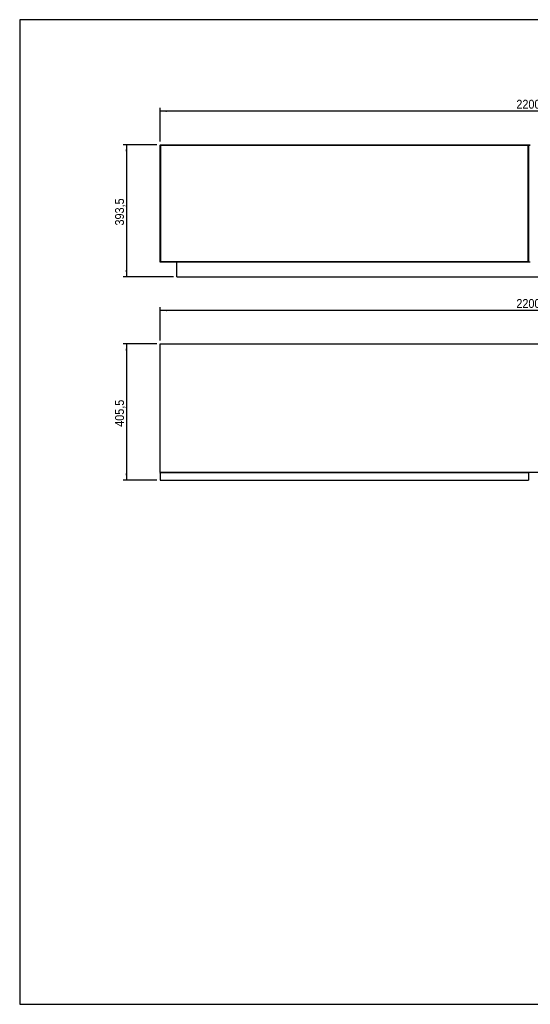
# Model space of a CAD drawing. Header units: millimetres. Extents: x 70 to 4259, y -2 to 2931.
# Tile 1 of 2: x 70 to 1590, y -2 to 2931. Entities that reach past the tile are written whole.
import ezdxf

# ---------------------------------------------------------------- set-up
doc = ezdxf.new("R2010")
doc.units = ezdxf.units.MM
doc.header["$LTSCALE"] = 10
doc.linetypes.add('SLD-Solido', pattern=[0])
doc.layers.add('QUOTE', color=1, linetype='SLD-Solido')
doc.layers.add('SCHIZZI', color=9, linetype='Continuous')
doc.styles.add('SLDTEXTSTYLE0', font='GOTHIC.TTF', dxfattribs={"width": 0.913})
doc.dimstyles.new('SLDDIMSTYLE0', dxfattribs={"dimtxt": 26.458333, "dimasz": 20, "dimexe": 0, "dimexo": 0.0625, "dimgap": 6.614583, "dimtad": 1, "dimdec": 1, "dimrnd": 1e-09, "dimzin": 12, "dimdsep": 46, "dimtxsty": 'SLDTEXTSTYLE0', "dimsah": 1, "dimcen": 0.09, "dimadec": 0, "dimazin": 3, "dimtfac": 1, "dimtdec": 1, "dimtofl": 0, "dimtmove": 0, "dimatfit": 3, "dimfxl": 1, "dimfrac": 2, "dimtolj": 1, "dimtzin": 12, "dimarcsym": 0})

# ---------------------------------------------------------------- blocks, each defined once
blk = doc.blocks.new('_D')
at = {"layer": 'QUOTE', "transparency": 16777216}
for p, q in [((487.9, 2568.4), (487.9, 2668.4)), ((2687.9, 2567.3), (2687.9, 2668.4)), ((2687.9, 2658.4), (487.9, 2658.4))]:
    blk.add_line(p, q, dxfattribs=at)
for points in [[(487.9, 2658.4), (507.9, 2655.9), (507.9, 2660.9)], [(2687.9, 2658.4), (2667.9, 2660.9), (2667.9, 2655.9)]]:
    blk.add_solid(points, dxfattribs=at)
at = {"layer": 'QUOTE', "transparency": 16777216, "insert": (1548.8, 2692.2), "char_height": 26.46, "attachment_point": 1, "style": 'SLDTEXTSTYLE0'}
blk.add_mtext('2200', dxfattribs=at)
blk = doc.blocks.new('_D_1')
at = {"layer": 'QUOTE', "transparency": 16777216}
for p, q in [((477.9, 2558.4), (377.7, 2558.4)), ((387.7, 2558.4), (387.7, 2164.9)), ((527.9, 2164.9), (377.7, 2164.9))]:
    blk.add_line(p, q, dxfattribs=at)
for points in [[(387.7, 2558.4), (385.2, 2538.4), (390.2, 2538.4)], [(387.7, 2164.9), (390.2, 2184.9), (385.2, 2184.9)]]:
    blk.add_solid(points, dxfattribs=at)
at = {"layer": 'QUOTE', "transparency": 16777216, "insert": (353.9, 2317.7), "char_height": 26.46, "attachment_point": 1, "rotation": 90, "style": 'SLDTEXTSTYLE0'}
blk.add_mtext('393,5', dxfattribs=at)
blk = doc.blocks.new('_D_3')
at = {"layer": 'QUOTE', "transparency": 16777216}
for p, q in [((487.9, 1974.9), (487.9, 2074.9)), ((2687.9, 2064.9), (487.9, 2064.9)), ((2687.9, 1974.9), (2687.9, 2074.9))]:
    blk.add_line(p, q, dxfattribs=at)
for points in [[(487.9, 2064.9), (507.9, 2062.4), (507.9, 2067.4)], [(2687.9, 2064.9), (2667.9, 2067.4), (2667.9, 2062.4)]]:
    blk.add_solid(points, dxfattribs=at)
at = {"layer": 'QUOTE', "transparency": 16777216, "insert": (1548.8, 2098.7), "char_height": 26.46, "attachment_point": 1, "style": 'SLDTEXTSTYLE0'}
blk.add_mtext('2200', dxfattribs=at)
blk = doc.blocks.new('_D_4')
at = {"layer": 'QUOTE', "transparency": 16777216}
for p, q in [((477.9, 1964.9), (377.7, 1964.9)), ((387.7, 1964.9), (387.7, 1559.4)), ((477.9, 1559.4), (377.7, 1559.4))]:
    blk.add_line(p, q, dxfattribs=at)
for points in [[(387.7, 1964.9), (385.2, 1944.9), (390.2, 1944.9)], [(387.7, 1559.4), (390.2, 1579.4), (385.2, 1579.4)]]:
    blk.add_solid(points, dxfattribs=at)
at = {"layer": 'QUOTE', "transparency": 16777216, "insert": (353.9, 1718.2), "char_height": 26.46, "attachment_point": 1, "rotation": 90, "style": 'SLDTEXTSTYLE0'}
blk.add_mtext('405,5', dxfattribs=at)

msp = doc.modelspace()

# ---------------------------------------------------------------- linework, layer by layer
for p, q in [((487.87, 2558.4), (487.87, 2557.4)), ((487.87, 2558.4), (1585.37, 2558.4)), ((487.87, 2557.4), (487.87, 2557.3)), ((487.87, 2557.4), (1585.37, 2557.4)), ((487.87, 2557.3), (488.87, 2557.3)), ((487.87, 2209.5), (487.87, 2557.3)), ((488.87, 2209.5), (488.87, 2557.3)), ((489.37, 2556.9), (489.37, 2209.9)), ((1583.87, 2556.9), (489.37, 2556.9)), ((1583.87, 2556.78), (1584.27, 2557.04)), ((1583.87, 2209.9), (1583.87, 2556.9)), ((1584.37, 2557.3), (1584.37, 2209.5)), ((1585.37, 2557.3), (1584.37, 2557.3)), ((1585.37, 2558.4), (1585.37, 2557.4)), ((1585.37, 2558.4), (1590.37, 2558.4)), ((1585.37, 2557.4), (1590.37, 2557.4)), ((1585.37, 2557.3), (1585.37, 2209.5)), ((1590.37, 2556.9), (1585.37, 2556.9)), ((487.87, 2209.5), (488.87, 2209.5)), ((1585.37, 2209.4), (487.87, 2209.4)), ((487.87, 2208.4), (487.87, 2209.4)), ((1585.37, 2208.4), (487.87, 2208.4)), ((489.37, 2209.9), (1583.87, 2209.9)), ((537.87, 2164.9), (537.87, 2208.4)), ((1584.24, 2209.78), (1583.87, 2210.02)), ((1585.37, 2209.5), (1584.37, 2209.5)), ((1585.37, 2209.9), (1590.37, 2209.9)), ((1585.37, 2208.4), (1585.37, 2209.4)), ((537.87, 2164.9), (2637.87, 2164.9)), ((487.87, 1582.89), (487.87, 1964.89)), ((487.87, 1964.89), (2687.87, 1964.89)), ((487.87, 1582.89), (2687.87, 1582.89)), ((487.87, 1580.39), (487.87, 1559.39)), ((487.87, 1559.39), (1585.37, 1559.39)), ((489.87, 1582.39), (1583.37, 1582.39)), ((520.37, 1582.89), (520.37, 1582.39)), ((1552.87, 1582.89), (1552.87, 1582.39)), ((1585.37, 1580.39), (1585.37, 1559.39))]:
    msp.add_line(p, q)
for points, knots in [([(487.87, 2557.4), (487.98, 2557.4), (488.17, 2557.39), (488.35, 2557.32), (488.42, 2557.3)], [0, 0, 0, 0, 0.6256248, 1, 1, 1, 1]), ([(489.37, 2556.71), (489.3, 2556.75), (489.11, 2556.88), (488.92, 2557.08), (488.89, 2557.23), (488.87, 2557.3)], [0, 0, 0, 0, 0.2419603, 0.6209802, 1, 1, 1, 1]), ([(488.98, 2557.04), (489.08, 2556.98), (489.21, 2556.9), (489.34, 2556.81), (489.37, 2556.78)], [0, 0, 0, 0, 0.7321084, 1, 1, 1, 1]), ([(1584.37, 2557.3), (1584.35, 2557.22), (1584.31, 2557.06), (1584.1, 2556.86), (1583.93, 2556.75), (1583.87, 2556.71)], [0, 0, 0, 0, 0.4289659, 0.8050375, 1, 1, 1, 1]), ([(1584.82, 2557.3), (1584.83, 2557.31), (1585.02, 2557.39), (1585.2, 2557.4), (1585.37, 2557.4)], [0, 0, 0, 0, 0.0992284, 1, 1, 1, 1]), ([(488.44, 2209.5), (488.35, 2209.47), (488.16, 2209.41), (487.97, 2209.4), (487.87, 2209.4)], [0, 0, 0, 0, 0.4601691, 1, 1, 1, 1]), ([(488.87, 2209.5), (488.89, 2209.58), (488.92, 2209.73), (489.08, 2209.9), (489.23, 2210), (489.26, 2210.02)], [0, 0, 0, 0, 0.4350382, 0.8700764, 1, 1, 1, 1]), ([(489.31, 2209.98), (489.27, 2209.95), (489.16, 2209.86), (489.05, 2209.8), (488.99, 2209.77)], [0, 0, 0, 0, 0.42515197, 1, 1, 1, 1]), ([(1583.87, 2210.1), (1583.96, 2210.04), (1584.15, 2209.91), (1584.33, 2209.71), (1584.36, 2209.57), (1584.37, 2209.5)], [0, 0, 0, 0, 0.2905797, 0.665242, 1, 1, 1, 1]), ([(1585.37, 2209.4), (1585.2, 2209.4), (1585.02, 2209.41), (1584.83, 2209.49), (1584.82, 2209.5)], [0, 0, 0, 0, 0.9007716, 1, 1, 1, 1]), ([(487.87, 1580.39), (488.04, 1580.66), (488.38, 1581.2), (488.89, 1581.86), (489.39, 1582.31), (489.71, 1582.37), (489.87, 1582.39)], [0, 0, 0, 0, 0.2546509, 0.5095426, 0.7644355, 1, 1, 1, 1])]:
    msp.add_open_spline(points, degree=3, knots=knots)
for points in [[(489.87, 1582.39), (489.61, 1582.36), (489.08, 1582.3), (488.42, 1581.84), (487.96, 1581.18), (487.9, 1580.66), (487.87, 1580.39)], [(1583.37, 1582.39), (1583.54, 1582.36), (1583.87, 1582.3), (1584.37, 1581.84), (1584.87, 1581.18), (1585.2, 1580.66), (1585.37, 1580.39)]]:
    msp.add_open_spline(points, degree=3)
at = {"layer": 'SCHIZZI', "color": 7, "true_color": 0xffffff}
msp.add_lwpolyline([(4258.77, -1.57), (4258.57, 2930.67), (69.85, 2930.67), (69.85, -1.57)], close=True, dxfattribs=at)

# ---------------------------------------------------------------- dimensions: what is measured, and where the dimension line sits
at = {"layer": 'QUOTE'}
for base, p1, p2, picture, middle in [((487.87, 2658.4), (2687.87, 2557.3), (487.87, 2558.4), '_D', (1587.87, 2658.4)), ((487.87, 2064.89), (2687.87, 1964.89), (487.87, 1964.89), '_D_3', (1587.87, 2064.89))]:
    dim = msp.add_linear_dim(base=base, p1=p1, p2=p2, dimstyle='SLDDIMSTYLE0', dxfattribs=at)
    dim.commit()
    dim.dimension.update_dxf_attribs({"geometry": picture, "text_midpoint": middle, "dimtype": 160})
for base, p1, p2, picture, middle in [((387.71, 2164.9), (487.87, 2558.4), (537.87, 2164.9), '_D_1', (387.71, 2361.65)), ((387.71, 1559.39), (487.87, 1964.89), (487.87, 1559.39), '_D_4', (387.71, 1762.14))]:
    dim = msp.add_linear_dim(base=base, p1=p1, p2=p2, angle=90, dimstyle='SLDDIMSTYLE0', dxfattribs=at)
    dim.commit()
    dim.dimension.update_dxf_attribs({"geometry": picture, "text_midpoint": middle, "dimtype": 160})

doc.saveas('drawing.dxf')
